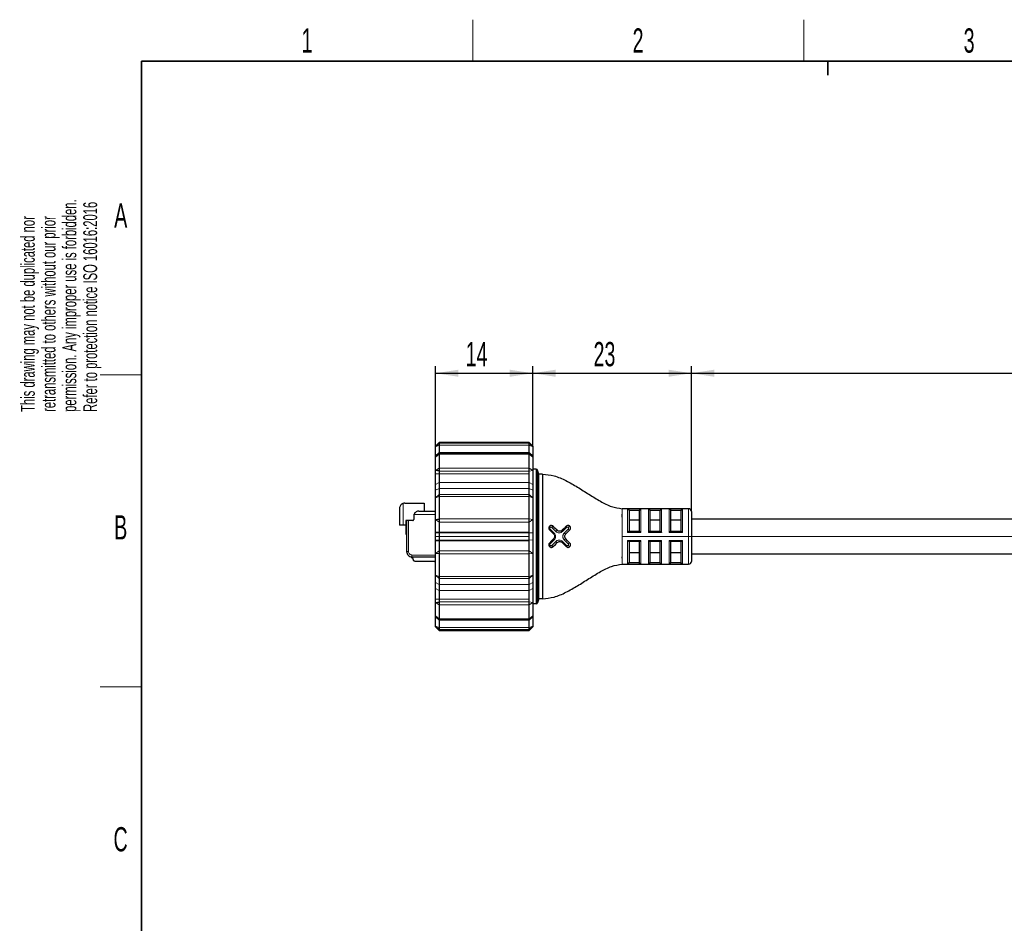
# Model space of a CAD drawing. Header units: millimetres. Extents: x 5 to 418, y 2 to 292.
# Tile 2 of 12: x 8 to 150, y 158 to 288. Entities that reach past the tile are written whole.
import ezdxf

# ---------------------------------------------------------------- set-up
doc = ezdxf.new("R2010")
doc.units = ezdxf.units.MM
doc.layers.add('SLD-0', color=7, linetype='Continuous')
doc.styles.add('SLDTEXTSTYLE0', font='TXT', dxfattribs={"width": 0.605})
doc.dimstyles.new('SLDDIMSTYLE0', dxfattribs={"dimtxt": 3.5, "dimasz": 3.302, "dimexe": 0, "dimexo": 0.0625, "dimgap": 0.875, "dimtad": 1, "dimrnd": 1e-09, "dimzin": 12, "dimdsep": 46, "dimtxsty": 'SLDTEXTSTYLE0', "dimsah": 1, "dimcen": 0.09, "dimadec": 0, "dimazin": 3, "dimtfac": 1, "dimtofl": 0, "dimtmove": 0, "dimatfit": 3, "dimfxl": 1, "dimfrac": 2, "dimtolj": 1, "dimtzin": 12, "dimarcsym": 0})
doc.dimstyles.new('SLDDIMSTYLE1', dxfattribs={"dimtxt": 3.5, "dimasz": 3.302, "dimexe": 0, "dimexo": 0.0625, "dimgap": 0.875, "dimtad": 1, "dimdec": 0, "dimrnd": 1e-09, "dimzin": 12, "dimdsep": 46, "dimtxsty": 'SLDTEXTSTYLE0', "dimsah": 1, "dimcen": 0.09, "dimadec": 0, "dimazin": 3, "dimtfac": 1, "dimtofl": 0, "dimtmove": 0, "dimatfit": 3, "dimfxl": 1, "dimfrac": 2, "dimtolj": 1, "dimtzin": 12, "dimarcsym": 0})

# ---------------------------------------------------------------- blocks, each defined once
blk = doc.blocks.new('_D')
at = {"layer": 'SLD-0', "color": 7}
for p, q in [((68.4, 226.89), (68.4, 238.49)), ((68.4, 237.49), (82.4, 237.49)), ((82.4, 226.89), (82.4, 238.49))]:
    blk.add_line(p, q, dxfattribs=at)
for points in [[(68.4, 237.49), (71.7, 236.98), (71.7, 238)], [(82.4, 237.49), (79.1, 238), (79.1, 236.98)]]:
    blk.add_solid(points, dxfattribs=at)
at = {"layer": 'SLD-0', "color": 7, "insert": (72.73, 242), "char_height": 3.5, "attachment_point": 1, "style": 'SLDTEXTSTYLE0'}
blk.add_mtext('14', dxfattribs=at)
blk = doc.blocks.new('_D_1')
at = {"layer": 'SLD-0', "color": 7}
for p, q in [((82.4, 226.89), (82.4, 238.49)), ((82.4, 237.49), (105.3, 237.49)), ((105.3, 217.54), (105.3, 238.49))]:
    blk.add_line(p, q, dxfattribs=at)
for points in [[(82.4, 237.49), (85.7, 236.98), (85.7, 238)], [(105.3, 237.49), (102, 238), (102, 236.98)]]:
    blk.add_solid(points, dxfattribs=at)
at = {"layer": 'SLD-0', "color": 7, "insert": (91.18, 242), "char_height": 3.5, "attachment_point": 1, "style": 'SLDTEXTSTYLE0'}
blk.add_mtext('23', dxfattribs=at)
blk = doc.blocks.new('_D_2')
at = {"layer": 'SLD-0', "color": 7}
for p, q in [((105.3, 217.54), (105.3, 238.49)), ((105.3, 237.49), (222.66, 237.49)), ((222.66, 218.01), (222.66, 238.49))]:
    blk.add_line(p, q, dxfattribs=at)
for points in [[(105.3, 237.49), (108.6, 236.98), (108.6, 238)], [(222.66, 237.49), (219.36, 238), (219.36, 236.98)]]:
    blk.add_solid(points, dxfattribs=at)
at = {"layer": 'SLD-0', "color": 7, "insert": (160.64, 242), "char_height": 3.5, "attachment_point": 1, "rotation": 359.9998, "style": 'SLDTEXTSTYLE0'}
blk.add_mtext('5m', dxfattribs=at)

msp = doc.modelspace()

# ---------------------------------------------------------------- linework, layer by layer
at = {"color": 7, "linetype": 'Continuous', "lineweight": 25}
for p, q in [((68.901, 227.491), (68.401, 226.991)), ((81.901, 227.491), (68.901, 227.491)), ((68.901, 227.491), (68.901, 227.384)), ((68.901, 227.384), (68.901, 227.102)), ((82.401, 226.991), (81.901, 227.491)), ((81.901, 227.384), (81.901, 227.491)), ((81.901, 227.102), (81.901, 227.384)), ((68.401, 226.888), (68.401, 226.991)), ((68.401, 225.55), (68.401, 226.888)), ((68.901, 225.881), (68.401, 225.381)), ((68.901, 227.102), (68.901, 226.032)), ((68.901, 226.032), (68.901, 225.881)), ((81.901, 225.881), (68.901, 225.881)), ((68.901, 225.82), (68.901, 225.881)), ((81.901, 226.032), (81.901, 227.102)), ((81.901, 225.881), (81.901, 226.032)), ((82.401, 225.381), (81.901, 225.881)), ((81.901, 225.82), (81.901, 225.881)), ((82.401, 226.991), (82.401, 226.888)), ((82.401, 226.888), (82.401, 225.55)), ((68.401, 225.381), (68.401, 225.55)), ((68.401, 223.449), (68.401, 225.381)), ((68.901, 225.82), (68.901, 223.813)), ((81.901, 223.813), (81.901, 225.82)), ((82.401, 225.55), (82.401, 225.381)), ((82.401, 225.381), (82.401, 223.449)), ((68.401, 222.987), (68.401, 223.449)), ((68.401, 221.433), (68.401, 222.987)), ((68.901, 223.813), (68.901, 223.449)), ((68.901, 223.449), (68.901, 223.356)), ((68.901, 223.356), (68.901, 222.987)), ((68.901, 222.987), (68.901, 221.744)), ((81.901, 223.356), (81.901, 223.813)), ((81.901, 222.987), (81.901, 223.356)), ((81.901, 221.744), (81.901, 222.987)), ((82.913, 223.641), (82.401, 223.641)), ((82.401, 223.449), (82.401, 221.433)), ((83.101, 204.375), (83.101, 223.508)), ((83.301, 222.941), (83.101, 223.508)), ((68.901, 221.744), (68.901, 220.879)), ((81.901, 220.879), (81.901, 221.744)), ((83.301, 204.941), (83.301, 222.941)), ((83.801, 222.941), (83.301, 222.941)), ((83.801, 222.941), (83.801, 204.941)), ((68.401, 220.603), (68.401, 221.433)), ((68.401, 219.505), (68.401, 220.603)), ((68.901, 220.879), (68.901, 220.001)), ((81.901, 220.001), (81.901, 220.879)), ((82.401, 221.433), (82.401, 220.603)), ((82.401, 220.603), (82.401, 219.505)), ((63.967, 218.752), (66.761, 218.752)), ((66.761, 218.752), (66.761, 217.612)), ((68.401, 216.379), (68.401, 219.505)), ((68.901, 220.001), (68.901, 219.719)), ((68.901, 219.719), (68.901, 216.472)), ((81.901, 219.719), (81.901, 220.001)), ((81.901, 216.472), (81.901, 219.719)), ((82.401, 219.505), (82.401, 216.379)), ((63.205, 217.99), (63.205, 215.552)), ((65.999, 217.612), (68.401, 217.612)), ((104.901, 217.941), (95.294, 217.941)), ((96.301, 217.667), (96.301, 214.691)), ((97.801, 214.691), (97.801, 217.667)), ((99.301, 217.667), (99.301, 214.691)), ((100.801, 214.691), (100.801, 217.667)), ((102.301, 217.667), (102.301, 214.691)), ((103.801, 214.691), (103.801, 217.667)), ((105.301, 217.541), (105.301, 213.941)), ((64.094, 216.24), (64.094, 214.32)), ((64.221, 216.24), (64.094, 216.24)), ((64.221, 216.24), (64.221, 211.77)), ((64.475, 216.24), (64.221, 216.24)), ((65.11, 216.24), (64.475, 216.24)), ((65.237, 216.85), (65.237, 216.367)), ((68.401, 214.561), (68.401, 216.379)), ((68.901, 216.472), (68.901, 216.379)), ((68.901, 216.379), (68.901, 216.015)), ((68.901, 216.015), (68.901, 214.561)), ((81.901, 216.015), (81.901, 216.472)), ((81.901, 214.561), (81.901, 216.015)), ((82.401, 216.379), (82.401, 214.454)), ((96.301, 216.326), (97.801, 216.326)), ((99.301, 216.326), (100.801, 216.326)), ((102.301, 216.326), (103.801, 216.326)), ((156.115, 216.441), (105.301, 216.441)), ((63.713, 215.552), (63.205, 215.552)), ((64.094, 215.552), (63.713, 215.552)), ((68.401, 214.454), (68.401, 214.561)), ((68.901, 214.561), (68.901, 214.476)), ((68.901, 214.476), (68.901, 213.941)), ((81.901, 214.476), (81.901, 214.561)), ((81.901, 213.941), (81.901, 214.476)), ((96.298, 214.691), (97.804, 214.691)), ((99.298, 214.691), (100.804, 214.691)), ((102.298, 214.691), (103.804, 214.691)), ((64.094, 214.32), (64.221, 214.193)), ((68.401, 213.941), (68.401, 214.454)), ((68.401, 213.429), (68.401, 213.941)), ((68.401, 213.322), (68.401, 213.429)), ((68.401, 211.504), (68.401, 213.322)), ((68.901, 213.941), (68.901, 213.407)), ((68.901, 213.407), (68.901, 213.322)), ((68.901, 213.322), (68.901, 211.868)), ((81.901, 213.407), (81.901, 213.941)), ((81.901, 213.322), (81.901, 213.407)), ((81.901, 211.868), (81.901, 213.322)), ((82.401, 214.454), (82.401, 213.429)), ((82.401, 213.429), (82.401, 211.504)), ((97.804, 213.191), (96.298, 213.191)), ((96.301, 213.191), (96.301, 210.216)), ((97.801, 210.216), (97.801, 213.191)), ((100.804, 213.191), (99.298, 213.191)), ((99.301, 213.191), (99.301, 210.216)), ((100.801, 210.216), (100.801, 213.191)), ((103.804, 213.191), (102.298, 213.191)), ((102.301, 213.191), (102.301, 210.216)), ((103.801, 210.216), (103.801, 213.191)), ((105.301, 213.941), (105.301, 210.341)), ((68.901, 211.868), (68.901, 211.504)), ((81.901, 211.411), (81.901, 211.868)), ((64.932, 211.005), (64.932, 211.01)), ((64.983, 211.008), (68.401, 211.008)), ((65.186, 210.602), (65.186, 210.751)), ((68.234, 210.348), (65.44, 210.348)), ((68.401, 208.377), (68.401, 211.504)), ((68.901, 211.504), (68.901, 211.411)), ((68.901, 211.411), (68.901, 208.164)), ((81.901, 208.164), (81.901, 211.411)), ((82.401, 211.504), (82.401, 208.377)), ((97.801, 211.557), (96.301, 211.557)), ((100.801, 211.557), (99.301, 211.557)), ((103.801, 211.557), (102.301, 211.557)), ((105.301, 211.441), (156.79, 211.441)), ((95.294, 209.941), (104.901, 209.941)), ((68.401, 207.28), (68.401, 208.377)), ((68.901, 208.164), (68.901, 207.882)), ((68.901, 207.882), (68.901, 207.004)), ((81.901, 207.882), (81.901, 208.164)), ((81.901, 207.004), (81.901, 207.882)), ((82.401, 208.377), (82.401, 207.28)), ((68.401, 206.45), (68.401, 207.28)), ((68.401, 204.896), (68.401, 206.45)), ((68.901, 207.004), (68.901, 206.139)), ((68.901, 206.139), (68.901, 204.896)), ((81.901, 206.139), (81.901, 207.004)), ((81.901, 204.896), (81.901, 206.139)), ((82.401, 207.28), (82.401, 206.45)), ((82.401, 206.45), (82.401, 204.434)), ((68.401, 204.434), (68.401, 204.896)), ((68.901, 204.896), (68.901, 204.527)), ((68.901, 204.527), (68.901, 204.434)), ((81.901, 204.527), (81.901, 204.896)), ((81.901, 204.07), (81.901, 204.527)), ((83.301, 204.941), (83.101, 204.375)), ((83.801, 204.941), (83.301, 204.941)), ((68.401, 202.502), (68.401, 204.434)), ((68.901, 204.434), (68.901, 204.07)), ((68.901, 204.07), (68.901, 202.063)), ((81.901, 202.063), (81.901, 204.07)), ((82.401, 204.434), (82.401, 202.502)), ((82.913, 204.241), (82.401, 204.241)), ((68.401, 202.502), (68.901, 202.002)), ((68.401, 202.333), (68.401, 202.502)), ((68.401, 200.995), (68.401, 202.333)), ((68.901, 202.063), (68.901, 202.002)), ((68.901, 202.002), (81.901, 202.002)), ((68.901, 202.002), (68.901, 201.851)), ((68.901, 201.851), (68.901, 200.781)), ((81.901, 202.002), (82.401, 202.502)), ((81.901, 202.063), (81.901, 202.002)), ((81.901, 201.851), (81.901, 202.002)), ((81.901, 200.781), (81.901, 201.851)), ((82.401, 202.502), (82.401, 202.333)), ((82.401, 202.333), (82.401, 200.995)), ((68.401, 200.891), (68.401, 200.995)), ((68.401, 200.891), (68.901, 200.391)), ((68.901, 200.781), (68.901, 200.499)), ((68.901, 200.499), (68.901, 200.391)), ((68.901, 200.391), (81.901, 200.391)), ((81.901, 200.391), (82.401, 200.891)), ((81.901, 200.499), (81.901, 200.781)), ((81.901, 200.391), (81.901, 200.499)), ((82.401, 200.995), (82.401, 200.891))]:
    msp.add_line(p, q, dxfattribs=at)
at = {"color": 7, "linetype": 'Continuous', "lineweight": 18}
for p, q in [((68.401, 226.888), (68.901, 227.384)), ((68.901, 227.384), (81.901, 227.384)), ((81.901, 227.384), (82.401, 226.888)), ((68.401, 226.888), (68.901, 227.102)), ((68.401, 225.55), (68.901, 226.032)), ((81.901, 227.102), (68.901, 227.102)), ((81.901, 226.032), (68.901, 226.032)), ((81.901, 227.102), (82.401, 226.888)), ((81.901, 226.032), (82.401, 225.55)), ((68.401, 225.381), (68.901, 225.82)), ((81.901, 225.82), (68.901, 225.82)), ((81.901, 225.82), (82.401, 225.381)), ((68.401, 223.449), (68.901, 223.813)), ((68.401, 223.449), (68.901, 223.449)), ((68.401, 223.449), (68.901, 223.356)), ((68.901, 222.987), (68.401, 222.987)), ((68.901, 223.813), (81.901, 223.813)), ((81.901, 223.356), (68.901, 223.356)), ((81.901, 222.987), (68.901, 222.987)), ((81.901, 223.813), (82.401, 223.449)), ((81.901, 223.356), (82.401, 223.449)), ((82.913, 204.241), (82.913, 223.641)), ((68.401, 221.433), (68.901, 221.744)), ((81.901, 221.744), (68.901, 221.744)), ((81.901, 221.744), (82.401, 221.433)), ((68.401, 220.603), (68.901, 220.879)), ((68.901, 220.879), (81.901, 220.879)), ((81.901, 220.879), (82.401, 220.603)), ((68.401, 219.505), (68.901, 220.001)), ((68.401, 219.505), (68.901, 219.719)), ((68.901, 220.001), (81.901, 220.001)), ((81.901, 219.719), (68.901, 219.719)), ((81.901, 220.001), (82.401, 219.505)), ((81.901, 219.719), (82.401, 219.505)), ((63.713, 215.552), (63.713, 218.709)), ((96.101, 214.52), (96.101, 217.899)), ((96.101, 217.899), (98.001, 217.899)), ((97.804, 217.701), (96.298, 217.701)), ((98.001, 217.899), (98.001, 214.52)), ((99.101, 214.52), (99.101, 217.899)), ((99.101, 217.899), (101.001, 217.899)), ((100.804, 217.701), (99.298, 217.701)), ((101.001, 217.899), (101.001, 214.52)), ((102.101, 214.52), (102.101, 217.899)), ((102.101, 217.899), (104.001, 217.899)), ((103.804, 217.701), (102.298, 217.701)), ((104.001, 217.899), (104.001, 214.52)), ((104.901, 213.941), (104.901, 217.941)), ((64.475, 216.24), (64.475, 211.77)), ((65.281, 217.104), (68.401, 217.104)), ((68.401, 216.379), (68.901, 216.472)), ((68.401, 216.379), (68.901, 216.015)), ((68.401, 216.379), (68.901, 216.379)), ((68.901, 216.472), (81.901, 216.472)), ((81.901, 216.015), (68.901, 216.015)), ((81.901, 216.472), (82.401, 216.379)), ((81.901, 216.015), (82.401, 216.379)), ((68.901, 214.561), (68.401, 214.561)), ((68.401, 214.454), (68.901, 214.476)), ((81.901, 214.561), (68.901, 214.561)), ((81.901, 214.476), (68.901, 214.476)), ((81.901, 214.476), (82.401, 214.454)), ((84.93, 215.003), (85.496, 214.436)), ((85.728, 214.665), (85.16, 215.233)), ((87.298, 215.232), (86.724, 214.666)), ((86.957, 214.435), (87.532, 215.001)), ((98.001, 214.52), (96.101, 214.52)), ((101.001, 214.52), (99.101, 214.52)), ((104.001, 214.52), (102.101, 214.52)), ((68.401, 213.941), (68.901, 213.941)), ((68.401, 213.429), (68.901, 213.407)), ((68.901, 213.322), (68.401, 213.322)), ((68.901, 213.941), (81.901, 213.941)), ((68.901, 213.407), (81.901, 213.407)), ((81.901, 213.322), (68.901, 213.322)), ((81.901, 213.407), (82.401, 213.429)), ((85.495, 213.446), (84.93, 212.88)), ((85.16, 212.65), (85.727, 213.216)), ((86.725, 213.216), (87.298, 212.651)), ((87.532, 212.882), (86.958, 213.447)), ((95.302, 214.102), (95.303, 213.941)), ((104.901, 213.941), (95.303, 213.941)), ((96.101, 213.363), (98.001, 213.363)), ((96.101, 209.984), (96.101, 213.363)), ((98.001, 213.363), (98.001, 209.984)), ((99.101, 213.363), (101.001, 213.363)), ((99.101, 209.984), (99.101, 213.363)), ((101.001, 213.363), (101.001, 209.984)), ((102.101, 213.363), (104.001, 213.363)), ((102.101, 209.984), (102.101, 213.363)), ((104.001, 213.363), (104.001, 209.984)), ((104.901, 209.941), (104.901, 213.941)), ((104.901, 213.941), (105.301, 213.941)), ((156.452, 213.941), (105.301, 213.941)), ((64.221, 211.77), (64.475, 211.77)), ((68.401, 211.504), (68.901, 211.868)), ((68.901, 211.868), (81.901, 211.868)), ((81.901, 211.868), (82.401, 211.504)), ((64.983, 211.262), (68.401, 211.262)), ((64.983, 211.262), (64.983, 211.008)), ((68.401, 211.504), (68.901, 211.504)), ((68.401, 211.504), (68.901, 211.411)), ((81.901, 211.411), (68.901, 211.411)), ((81.901, 211.411), (82.401, 211.504)), ((98.001, 209.984), (96.101, 209.984)), ((96.298, 210.181), (97.804, 210.181)), ((101.001, 209.984), (99.101, 209.984)), ((99.298, 210.181), (100.804, 210.181)), ((104.001, 209.984), (102.101, 209.984)), ((102.298, 210.181), (103.804, 210.181)), ((68.401, 208.377), (68.901, 208.164)), ((68.401, 208.377), (68.901, 207.882)), ((68.901, 208.164), (81.901, 208.164)), ((81.901, 207.882), (68.901, 207.882)), ((81.901, 208.164), (82.401, 208.377)), ((81.901, 207.882), (82.401, 208.377)), ((68.401, 207.28), (68.901, 207.004)), ((68.401, 206.45), (68.901, 206.139)), ((81.901, 207.004), (68.901, 207.004)), ((68.901, 206.139), (81.901, 206.139)), ((81.901, 207.004), (82.401, 207.28)), ((81.901, 206.139), (82.401, 206.45)), ((68.901, 204.896), (68.401, 204.896)), ((68.401, 204.434), (68.901, 204.527)), ((81.901, 204.896), (68.901, 204.896)), ((68.901, 204.527), (81.901, 204.527)), ((81.901, 204.527), (82.401, 204.434)), ((68.401, 204.434), (68.901, 204.07)), ((68.401, 204.434), (68.901, 204.434)), ((81.901, 204.07), (68.901, 204.07)), ((81.901, 204.07), (82.401, 204.434)), ((68.901, 202.063), (68.401, 202.502)), ((68.901, 201.851), (68.401, 202.333)), ((68.901, 202.063), (81.901, 202.063)), ((68.901, 201.851), (81.901, 201.851)), ((82.401, 202.502), (81.901, 202.063)), ((82.401, 202.333), (81.901, 201.851)), ((68.901, 200.781), (68.401, 200.995)), ((68.901, 200.499), (68.401, 200.995)), ((68.901, 200.781), (81.901, 200.781)), ((81.901, 200.499), (68.901, 200.499)), ((82.401, 200.995), (81.901, 200.781)), ((82.401, 200.995), (81.901, 200.499))]:
    msp.add_line(p, q, dxfattribs=at)
at = {"color": 7, "linetype": 'Continuous', "lineweight": 25, "flags": 128}
for points in [[(84.834, 214.889), (85.159, 214.564), (85.414, 214.309)], [(85.934, 214.828), (85.609, 215.153), (85.353, 215.409)], [(87.249, 215.409), (86.922, 215.082), (86.667, 214.828)], [(87.187, 214.308), (87.511, 214.632), (87.768, 214.889)], [(85.414, 213.574), (85.089, 213.25), (84.834, 212.994)], [(85.353, 212.474), (85.679, 212.799), (85.934, 213.054)], [(86.668, 213.054), (86.992, 212.73), (87.249, 212.474)], [(87.768, 212.994), (87.442, 213.32), (87.188, 213.574)]]:
    msp.add_lwpolyline(points, dxfattribs=at)
at = {"color": 7, "linetype": 'Continuous', "lineweight": 18, "flags": 128}
for points in [[(87.188, 213.574), (87.172, 213.583), (87.15, 213.583), (87.122, 213.576), (87.09, 213.561), (87.056, 213.539), (87.022, 213.512), (86.988, 213.481), (86.958, 213.447)], [(84.834, 212.474), (84.829, 212.484), (84.829, 212.499), (84.835, 212.518), (84.846, 212.541), (84.861, 212.566), (84.881, 212.594), (84.904, 212.622), (84.93, 212.649)], [(87.249, 212.474), (87.24, 212.487), (87.235, 212.504), (87.235, 212.524), (87.239, 212.547), (87.248, 212.572), (87.261, 212.598), (87.278, 212.625), (87.298, 212.651)], [(87.768, 212.994), (87.751, 213.005), (87.726, 213.008), (87.697, 213.003), (87.665, 212.99), (87.63, 212.971), (87.595, 212.946), (87.562, 212.915), (87.532, 212.882)]]:
    msp.add_lwpolyline(points, dxfattribs=at)
at = {"color": 7, "linetype": 'Continuous', "lineweight": 25}
for centre, radius, start, end in [((82.913, 223.441), 0.2, 19.44212, 90.00117), ((63.967, 217.99), 0.762, 89.99944, 109.47189), ((104.901, 217.541), 0.4, 359.99988, 89.99998), ((65.11, 216.367), 0.127, 269.99904, 0.00317), ((65.999, 216.85), 0.762, 160.53018, 179.99907), ((64.983, 211.77), 0.762, 179.99967, 270.00036), ((68.234, 210.602), 0.254, 269.99981, 311.04916), ((104.901, 210.341), 0.4, 270.00002, 0.00012), ((82.913, 204.441), 0.2, 269.99883, 340.55788)]:
    msp.add_arc(centre, radius, start, end, dxfattribs=at)
at = {"color": 7, "linetype": 'Continuous', "lineweight": 18}
for centre, radius, start, end in [((85.295, 214.595), 0.547, 131.7818, 147.42414), ((95.252, 218.842), 4.74, 270.55128, 270.61018), ((85.295, 213.289), 0.547, 212.57245, 228.22319), ((85.967, 213.344), 1.065, 220.70003, 234.79217)]:
    msp.add_arc(centre, radius, start, end, dxfattribs=at)
at = {"color": 7, "linetype": 'Continuous', "lineweight": 25}
for points, knots in [([(83.801, 222.941), (84.373, 222.882), (85.553, 222.761), (87.235, 222.008), (88.883, 221.072), (90.515, 220.015), (92.121, 219.03), (93.689, 218.191), (94.788, 218.021), (95.299, 217.942)], [0, 0, 0, 0, 0.1351613, 0.2792242, 0.4309695, 0.584427, 0.7386958, 0.8783646, 1, 1, 1, 1]), ([(63.713, 218.709), (63.673, 218.692), (63.591, 218.659), (63.452, 218.562), (63.319, 218.412), (63.223, 218.205), (63.211, 218.061), (63.205, 217.99)], [0, 0, 0, 0, 0.1384386, 0.2832987, 0.53929836, 0.77412793, 1, 1, 1, 1]), ([(65.999, 217.612), (65.929, 217.606), (65.784, 217.595), (65.578, 217.498), (65.427, 217.365), (65.331, 217.226), (65.297, 217.144), (65.281, 217.104)], [0, 0, 0, 0, 0.2256721, 0.4606884, 0.716697, 0.8615106, 1, 1, 1, 1]), ([(96.101, 217.899), (96.126, 217.893), (96.169, 217.881), (96.229, 217.838), (96.267, 217.789), (96.29, 217.739), (96.295, 217.714), (96.298, 217.701)], [0, 0, 0, 0, 0.2548189, 0.4480592, 0.7387485, 0.8738708, 1, 1, 1, 1]), ([(96.298, 217.701), (96.299, 217.695), (96.301, 217.683), (96.301, 217.672), (96.301, 217.667)], [0, 0, 0, 0, 0.5599985, 1, 1, 1, 1]), ([(97.801, 217.667), (97.801, 217.673), (97.802, 217.685), (97.803, 217.696), (97.804, 217.701)], [0, 0, 0, 0, 0.5600007, 1, 1, 1, 1]), ([(98.001, 217.899), (97.976, 217.893), (97.933, 217.882), (97.873, 217.837), (97.835, 217.789), (97.812, 217.739), (97.807, 217.714), (97.804, 217.701)], [0, 0, 0, 0, 0.2562502, 0.4480603, 0.7405004, 0.8750683, 1, 1, 1, 1]), ([(99.101, 217.899), (99.126, 217.893), (99.169, 217.881), (99.229, 217.838), (99.267, 217.789), (99.29, 217.739), (99.295, 217.714), (99.298, 217.701)], [0, 0, 0, 0, 0.2548189, 0.4480592, 0.7387485, 0.8738708, 1, 1, 1, 1]), ([(99.298, 217.701), (99.299, 217.695), (99.301, 217.683), (99.301, 217.672), (99.301, 217.667)], [0, 0, 0, 0, 0.5599985, 1, 1, 1, 1]), ([(100.801, 217.667), (100.801, 217.673), (100.802, 217.685), (100.803, 217.696), (100.804, 217.701)], [0, 0, 0, 0, 0.5599963, 1, 1, 1, 1]), ([(101.001, 217.899), (100.976, 217.893), (100.933, 217.882), (100.873, 217.837), (100.835, 217.789), (100.812, 217.739), (100.807, 217.714), (100.804, 217.701)], [0, 0, 0, 0, 0.2562502, 0.4480603, 0.7405004, 0.8750683, 1, 1, 1, 1]), ([(102.101, 217.899), (102.126, 217.893), (102.169, 217.881), (102.229, 217.838), (102.267, 217.789), (102.29, 217.739), (102.295, 217.714), (102.298, 217.701)], [0, 0, 0, 0, 0.2548001, 0.4480443, 0.7387394, 0.8738746, 1, 1, 1, 1]), ([(102.298, 217.701), (102.299, 217.695), (102.301, 217.683), (102.301, 217.672), (102.301, 217.667)], [0, 0, 0, 0, 0.5599985, 1, 1, 1, 1]), ([(103.801, 217.667), (103.801, 217.673), (103.802, 217.685), (103.803, 217.696), (103.804, 217.701)], [0, 0, 0, 0, 0.5599963, 1, 1, 1, 1]), ([(104.001, 217.899), (103.976, 217.893), (103.933, 217.882), (103.873, 217.837), (103.835, 217.789), (103.812, 217.739), (103.807, 217.714), (103.804, 217.701)], [0, 0, 0, 0, 0.256259, 0.4480669, 0.7405034, 0.8750698, 1, 1, 1, 1]), ([(84.834, 215.409), (84.801, 215.367), (84.735, 215.282), (84.718, 215.128), (84.752, 214.99), (84.806, 214.923), (84.834, 214.889)], [0, 0, 0, 0, 0.2747194, 0.5536224, 0.7759851, 1, 1, 1, 1]), ([(85.353, 215.409), (85.31, 215.443), (85.223, 215.51), (85.067, 215.524), (84.932, 215.489), (84.866, 215.436), (84.834, 215.409)], [0, 0, 0, 0, 0.2841384, 0.5639873, 0.7818936, 1, 1, 1, 1]), ([(85.728, 214.665), (85.741, 214.679), (85.766, 214.707), (85.805, 214.745), (85.843, 214.778), (85.875, 214.804), (85.9, 214.819), (85.918, 214.83), (85.929, 214.829), (85.934, 214.828)], [0, 0, 0, 0, 0.2070654, 0.4212082, 0.6155806, 0.7701977, 0.8783422, 0.9451071, 1, 1, 1, 1]), ([(86.667, 214.828), (86.608, 214.782), (86.489, 214.691), (86.274, 214.67), (86.08, 214.715), (85.983, 214.79), (85.934, 214.828)], [0, 0, 0, 0, 0.2739991, 0.5493614, 0.7711647, 1, 1, 1, 1]), ([(87.768, 215.409), (87.723, 215.443), (87.635, 215.511), (87.478, 215.524), (87.345, 215.488), (87.281, 215.435), (87.249, 215.409)], [0, 0, 0, 0, 0.2932351, 0.5710504, 0.7843345, 1, 1, 1, 1]), ([(87.768, 214.889), (87.8, 214.93), (87.866, 215.013), (87.884, 215.167), (87.851, 215.307), (87.796, 215.375), (87.768, 215.409)], [0, 0, 0, 0, 0.2661753, 0.5461645, 0.7736023, 1, 1, 1, 1]), ([(96.298, 214.691), (96.295, 214.691), (96.286, 214.688), (96.259, 214.668), (96.22, 214.636), (96.163, 214.583), (96.125, 214.544), (96.101, 214.52)], [0, 0, 0, 0, 0.0381638, 0.1118932, 0.3749158, 0.6166124, 1, 1, 1, 1]), ([(97.804, 214.691), (97.807, 214.69), (97.816, 214.687), (97.843, 214.668), (97.882, 214.636), (97.938, 214.582), (97.977, 214.544), (98.001, 214.52)], [0, 0, 0, 0, 0.0373883, 0.1104626, 0.3747381, 0.6159406, 1, 1, 1, 1]), ([(99.298, 214.691), (99.295, 214.691), (99.286, 214.688), (99.259, 214.668), (99.22, 214.636), (99.163, 214.583), (99.125, 214.544), (99.101, 214.52)], [0, 0, 0, 0, 0.0381372, 0.111867, 0.3748912, 0.6166101, 1, 1, 1, 1]), ([(100.804, 214.691), (100.807, 214.69), (100.816, 214.687), (100.843, 214.668), (100.882, 214.636), (100.938, 214.582), (100.977, 214.544), (101.001, 214.52)], [0, 0, 0, 0, 0.0373883, 0.1104626, 0.3747381, 0.6159406, 1, 1, 1, 1]), ([(102.298, 214.691), (102.295, 214.691), (102.286, 214.688), (102.259, 214.668), (102.22, 214.636), (102.163, 214.583), (102.125, 214.544), (102.101, 214.52)], [0, 0, 0, 0, 0.038138, 0.1118694, 0.374899, 0.6166021, 1, 1, 1, 1]), ([(103.804, 214.691), (103.807, 214.69), (103.816, 214.687), (103.843, 214.668), (103.882, 214.636), (103.938, 214.582), (103.977, 214.544), (104.001, 214.52)], [0, 0, 0, 0, 0.0373879, 0.1104733, 0.3747348, 0.615945, 1, 1, 1, 1]), ([(85.414, 214.309), (85.461, 214.248), (85.555, 214.126), (85.577, 213.907), (85.528, 213.714), (85.452, 213.621), (85.414, 213.574)], [0, 0, 0, 0, 0.2784842, 0.5591955, 0.7800683, 1, 1, 1, 1]), ([(85.934, 213.054), (85.997, 213.102), (86.121, 213.197), (86.341, 213.217), (86.531, 213.167), (86.623, 213.092), (86.668, 213.054)], [0, 0, 0, 0, 0.2885871, 0.5675378, 0.7831905, 1, 1, 1, 1]), ([(87.188, 213.574), (87.142, 213.634), (87.048, 213.755), (87.024, 213.975), (87.074, 214.169), (87.15, 214.262), (87.187, 214.308)], [0, 0, 0, 0, 0.27493138, 0.5606419, 0.78442301, 1, 1, 1, 1]), ([(96.298, 213.191), (96.295, 213.192), (96.286, 213.195), (96.259, 213.215), (96.22, 213.247), (96.164, 213.301), (96.125, 213.339), (96.101, 213.363)], [0, 0, 0, 0, 0.0373874, 0.1104839, 0.374753, 0.6159498, 1, 1, 1, 1]), ([(97.804, 213.191), (97.807, 213.192), (97.817, 213.195), (97.843, 213.215), (97.882, 213.247), (97.939, 213.3), (97.978, 213.339), (98.001, 213.363)], [0, 0, 0, 0, 0.038138, 0.1118694, 0.374899, 0.6166021, 1, 1, 1, 1]), ([(99.298, 213.191), (99.295, 213.192), (99.286, 213.195), (99.259, 213.215), (99.22, 213.247), (99.164, 213.301), (99.125, 213.339), (99.101, 213.363)], [0, 0, 0, 0, 0.0373874, 0.110484, 0.3747314, 0.6159494, 1, 1, 1, 1]), ([(100.804, 213.191), (100.807, 213.192), (100.817, 213.195), (100.843, 213.215), (100.882, 213.247), (100.939, 213.3), (100.978, 213.339), (101.001, 213.363)], [0, 0, 0, 0, 0.038138, 0.1118694, 0.374899, 0.6166021, 1, 1, 1, 1]), ([(102.298, 213.191), (102.295, 213.192), (102.286, 213.195), (102.259, 213.215), (102.22, 213.247), (102.164, 213.301), (102.125, 213.339), (102.101, 213.363)], [0, 0, 0, 0, 0.0373883, 0.1104626, 0.3747381, 0.6159406, 1, 1, 1, 1]), ([(103.804, 213.191), (103.807, 213.192), (103.817, 213.195), (103.843, 213.215), (103.882, 213.247), (103.939, 213.3), (103.978, 213.339), (104.001, 213.363)], [0, 0, 0, 0, 0.0381376, 0.1118682, 0.3748951, 0.6166061, 1, 1, 1, 1]), ([(84.834, 212.994), (84.8, 212.95), (84.733, 212.863), (84.718, 212.707), (84.754, 212.572), (84.807, 212.507), (84.834, 212.474)], [0, 0, 0, 0, 0.28307592, 0.56445834, 0.78321401, 1, 1, 1, 1]), ([(84.834, 212.474), (84.876, 212.441), (84.961, 212.375), (85.115, 212.359), (85.253, 212.392), (85.32, 212.447), (85.353, 212.474)], [0, 0, 0, 0, 0.2759026, 0.5533812, 0.774821, 1, 1, 1, 1]), ([(87.249, 212.474), (87.29, 212.442), (87.374, 212.377), (87.526, 212.359), (87.665, 212.39), (87.733, 212.446), (87.768, 212.474)], [0, 0, 0, 0, 0.27229523, 0.54443528, 0.76623977, 1, 1, 1, 1]), ([(87.768, 212.474), (87.802, 212.519), (87.87, 212.607), (87.883, 212.765), (87.847, 212.899), (87.794, 212.963), (87.768, 212.994)], [0, 0, 0, 0, 0.2866599, 0.5731989, 0.7907429, 1, 1, 1, 1]), ([(65.186, 210.751), (65.153, 210.755), (65.086, 210.763), (65.002, 210.822), (64.944, 210.906), (64.936, 210.972), (64.932, 211.005)], [0, 0, 0, 0, 0.24999782, 0.4999987, 0.74999941, 1, 1, 1, 1]), ([(65.44, 210.348), (65.407, 210.351), (65.34, 210.359), (65.256, 210.418), (65.198, 210.502), (65.19, 210.568), (65.186, 210.602)], [0, 0, 0, 0, 0.2499979, 0.4999987, 0.7499989, 1, 1, 1, 1]), ([(96.301, 210.216), (96.301, 210.21), (96.301, 210.198), (96.299, 210.187), (96.298, 210.181)], [0, 0, 0, 0, 0.5599963, 1, 1, 1, 1]), ([(97.804, 210.181), (97.803, 210.188), (97.801, 210.199), (97.801, 210.211), (97.801, 210.216)], [0, 0, 0, 0, 0.5599941, 1, 1, 1, 1]), ([(99.301, 210.216), (99.301, 210.21), (99.301, 210.198), (99.299, 210.187), (99.298, 210.181)], [0, 0, 0, 0, 0.5599963, 1, 1, 1, 1]), ([(100.804, 210.181), (100.803, 210.188), (100.801, 210.199), (100.801, 210.211), (100.801, 210.216)], [0, 0, 0, 0, 0.5599985, 1, 1, 1, 1]), ([(102.301, 210.216), (102.301, 210.21), (102.301, 210.198), (102.299, 210.187), (102.298, 210.181)], [0, 0, 0, 0, 0.5599963, 1, 1, 1, 1]), ([(103.804, 210.181), (103.803, 210.188), (103.801, 210.199), (103.801, 210.211), (103.801, 210.216)], [0, 0, 0, 0, 0.5599985, 1, 1, 1, 1]), ([(83.801, 204.941), (84.373, 205.001), (85.553, 205.122), (87.235, 205.875), (88.883, 206.811), (90.515, 207.868), (92.121, 208.853), (93.689, 209.692), (94.788, 209.862), (95.299, 209.941)], [0, 0, 0, 0, 0.1351613, 0.2792242, 0.4309695, 0.584427, 0.7386958, 0.8783646, 1, 1, 1, 1]), ([(96.101, 209.984), (96.126, 209.99), (96.169, 210.001), (96.229, 210.046), (96.267, 210.094), (96.29, 210.144), (96.296, 210.169), (96.298, 210.181)], [0, 0, 0, 0, 0.2562689, 0.4480752, 0.7405094, 0.8750645, 1, 1, 1, 1]), ([(98.001, 209.984), (97.977, 209.99), (97.933, 210.002), (97.874, 210.045), (97.835, 210.094), (97.812, 210.144), (97.807, 210.169), (97.804, 210.181)], [0, 0, 0, 0, 0.2547988, 0.4480419, 0.738751, 0.8738753, 1, 1, 1, 1]), ([(99.101, 209.984), (99.126, 209.99), (99.169, 210.001), (99.229, 210.046), (99.267, 210.094), (99.29, 210.144), (99.296, 210.169), (99.298, 210.181)], [0, 0, 0, 0, 0.2562679, 0.4480735, 0.7405065, 0.8750713, 1, 1, 1, 1]), ([(101.001, 209.984), (100.977, 209.99), (100.933, 210.002), (100.874, 210.045), (100.835, 210.094), (100.812, 210.144), (100.807, 210.169), (100.804, 210.181)], [0, 0, 0, 0, 0.2547988, 0.4480419, 0.738751, 0.8738753, 1, 1, 1, 1]), ([(102.101, 209.984), (102.126, 209.99), (102.169, 210.001), (102.229, 210.046), (102.267, 210.094), (102.29, 210.144), (102.296, 210.169), (102.298, 210.181)], [0, 0, 0, 0, 0.2562502, 0.4480603, 0.7405004, 0.8750683, 1, 1, 1, 1]), ([(104.001, 209.984), (103.977, 209.99), (103.933, 210.002), (103.874, 210.045), (103.835, 210.094), (103.812, 210.144), (103.807, 210.169), (103.804, 210.181)], [0, 0, 0, 0, 0.2548088, 0.4480505, 0.7387497, 0.8738731, 1, 1, 1, 1])]:
    msp.add_open_spline(points, degree=3, knots=knots, dxfattribs=at)
at = {"color": 7, "linetype": 'Continuous', "lineweight": 18}
for points, knots in [([(95.297, 214.102), (95.296, 214.596), (95.293, 215.505), (95.285, 216.571), (95.285, 217.151), (95.287, 217.426), (95.292, 217.546), (95.293, 217.681), (95.293, 217.753), (95.288, 217.847), (95.296, 217.917), (95.299, 217.942)], [0, 0, 0, 0, 0.3859357, 0.7098944, 0.8329087, 0.8392482, 0.9246089, 0.9271131, 0.944742, 0.9807386, 1, 1, 1, 1]), ([(95.303, 217.934), (95.307, 217.848), (95.314, 217.646), (95.314, 217.442), (95.315, 217.306), (95.316, 217.149), (95.319, 216.927), (95.318, 216.595), (95.316, 216.395), (95.315, 216.209), (95.314, 215.986), (95.313, 215.268), (95.307, 214.604), (95.302, 214.102)], [0, 0, 0, 0, 0.06762515, 0.15811791, 0.15973085, 0.1735984, 0.28094859, 0.33423032, 0.43294149, 0.43785667, 0.48011747, 0.60695072, 1, 1, 1, 1]), ([(84.93, 215.234), (84.913, 215.251), (84.882, 215.285), (84.849, 215.335), (84.824, 215.378), (84.831, 215.401), (84.834, 215.409)], [0, 0, 0, 0, 0.3436218, 0.6606305, 0.8829581, 1, 1, 1, 1]), ([(84.93, 215.234), (84.917, 215.217), (84.89, 215.184), (84.881, 215.13), (84.884, 215.088), (84.893, 215.056), (84.909, 215.027), (84.923, 215.011), (84.93, 215.003)], [0, 0, 0, 0, 0.2438863, 0.4918617, 0.6179321, 0.7450923, 0.8724231, 1, 1, 1, 1]), ([(85.16, 215.233), (85.152, 215.24), (85.136, 215.255), (85.098, 215.275), (85.045, 215.285), (84.98, 215.273), (84.947, 215.247), (84.93, 215.234)], [0, 0, 0, 0, 0.1248681, 0.2522136, 0.504563, 0.7525672, 1, 1, 1, 1]), ([(85.16, 215.233), (85.17, 215.243), (85.19, 215.264), (85.222, 215.296), (85.255, 215.328), (85.286, 215.357), (85.312, 215.381), (85.333, 215.397), (85.345, 215.408), (85.351, 215.409), (85.353, 215.409)], [0, 0, 0, 0, 0.1580836, 0.333507, 0.5137406, 0.6820875, 0.8220324, 0.9223124, 0.9797901, 1, 1, 1, 1]), ([(86.724, 214.666), (86.652, 214.61), (86.509, 214.498), (86.233, 214.449), (86.005, 214.491), (85.837, 214.573), (85.765, 214.634), (85.728, 214.665)], [0, 0, 0, 0, 0.2450611, 0.4910893, 0.7409176, 0.8693896, 1, 1, 1, 1]), ([(86.723, 214.665), (86.711, 214.681), (86.687, 214.712), (86.665, 214.758), (86.653, 214.799), (86.663, 214.82), (86.668, 214.828)], [0, 0, 0, 0, 0.3333645, 0.6315592, 0.8528399, 1, 1, 1, 1]), ([(87.298, 215.232), (87.285, 215.249), (87.261, 215.281), (87.239, 215.331), (87.23, 215.377), (87.243, 215.4), (87.249, 215.409)], [0, 0, 0, 0, 0.3193796, 0.6111811, 0.8370864, 1, 1, 1, 1]), ([(87.532, 215.232), (87.524, 215.239), (87.506, 215.254), (87.466, 215.274), (87.412, 215.284), (87.348, 215.271), (87.315, 215.245), (87.298, 215.232)], [0, 0, 0, 0, 0.1340266, 0.2639177, 0.5143044, 0.7567428, 1, 1, 1, 1]), ([(87.532, 215.232), (87.541, 215.243), (87.561, 215.266), (87.594, 215.302), (87.631, 215.337), (87.669, 215.368), (87.705, 215.393), (87.733, 215.407), (87.755, 215.415), (87.765, 215.411), (87.768, 215.409)], [0, 0, 0, 0, 0.13895498, 0.30129975, 0.47564552, 0.64420764, 0.78808882, 0.89443642, 0.96140096, 1, 1, 1, 1]), ([(87.532, 215.001), (87.546, 215.019), (87.576, 215.056), (87.585, 215.124), (87.57, 215.187), (87.545, 215.217), (87.532, 215.232)], [0, 0, 0, 0, 0.2651747, 0.5452482, 0.773592, 1, 1, 1, 1]), ([(87.532, 215.001), (87.541, 214.991), (87.559, 214.969), (87.591, 214.94), (87.626, 214.914), (87.662, 214.893), (87.697, 214.879), (87.727, 214.874), (87.752, 214.877), (87.763, 214.886), (87.769, 214.889)], [0, 0, 0, 0, 0.1441306, 0.3005008, 0.4598744, 0.6108163, 0.7427948, 0.8498905, 0.9330836, 1, 1, 1, 1]), ([(85.496, 214.436), (85.483, 214.422), (85.459, 214.395), (85.433, 214.357), (85.412, 214.33), (85.414, 214.314), (85.414, 214.309)], [0, 0, 0, 0, 0.3737701, 0.6933173, 0.9048347, 1, 1, 1, 1]), ([(85.414, 213.574), (85.413, 213.569), (85.411, 213.553), (85.432, 213.525), (85.458, 213.488), (85.482, 213.461), (85.495, 213.446)], [0, 0, 0, 0, 0.0951144, 0.306642, 0.6262244, 1, 1, 1, 1]), ([(85.496, 214.436), (85.553, 214.364), (85.64, 214.256), (85.691, 214.078), (85.705, 213.94), (85.691, 213.803), (85.639, 213.626), (85.552, 213.518), (85.495, 213.446)], [0, 0, 0, 0, 0.2490388, 0.3748573, 0.5005985, 0.6264936, 0.7521013, 1, 1, 1, 1]), ([(85.727, 213.216), (85.763, 213.248), (85.835, 213.311), (86.005, 213.397), (86.236, 213.438), (86.512, 213.384), (86.654, 213.272), (86.725, 213.216)], [0, 0, 0, 0, 0.1318106, 0.2606024, 0.5120618, 0.7583473, 1, 1, 1, 1]), ([(85.934, 213.054), (85.931, 213.053), (85.923, 213.05), (85.907, 213.059), (85.884, 213.072), (85.854, 213.094), (85.822, 213.121), (85.788, 213.152), (85.756, 213.184), (85.736, 213.205), (85.727, 213.216)], [0, 0, 0, 0, 0.0315825, 0.0933182, 0.1942571, 0.3325612, 0.4976999, 0.6739863, 0.8454278, 1, 1, 1, 1]), ([(86.668, 213.054), (86.664, 213.063), (86.654, 213.083), (86.666, 213.124), (86.689, 213.17), (86.712, 213.2), (86.725, 213.216)], [0, 0, 0, 0, 0.1464352, 0.3674952, 0.6659724, 1, 1, 1, 1]), ([(86.958, 213.447), (86.928, 213.48), (86.868, 213.547), (86.802, 213.667), (86.76, 213.8), (86.746, 213.94), (86.76, 214.08), (86.801, 214.213), (86.866, 214.335), (86.927, 214.402), (86.957, 214.435)], [0, 0, 0, 0, 0.121284, 0.2453996, 0.3718366, 0.4994437, 0.6271397, 0.7539682, 0.8784052, 1, 1, 1, 1]), ([(86.957, 214.435), (86.966, 214.424), (86.985, 214.403), (87.017, 214.372), (87.051, 214.344), (87.087, 214.321), (87.12, 214.305), (87.148, 214.298), (87.172, 214.297), (87.182, 214.304), (87.187, 214.308)], [0, 0, 0, 0, 0.1469729, 0.307734, 0.472149, 0.6272701, 0.7608757, 0.8656759, 0.9423417, 1, 1, 1, 1]), ([(95.299, 209.941), (95.297, 209.968), (95.288, 210.075), (95.298, 210.311), (95.282, 210.693), (95.289, 211.206), (95.284, 211.83), (95.297, 212.539), (95.29, 213.306), (95.295, 213.834), (95.297, 214.102)], [0, 0, 0, 0, 0.0195092, 0.0770208, 0.1697517, 0.2950848, 0.4468317, 0.61976, 0.8065427, 1, 1, 1, 1]), ([(95.303, 213.941), (95.305, 213.437), (95.308, 212.919), (95.317, 211.987), (95.318, 211.552), (95.318, 211.087), (95.316, 210.796), (95.316, 210.501), (95.312, 210.151), (95.286, 210.047), (95.303, 209.939), (95.303, 209.944), (95.303, 209.949)], [0, 0, 0, 0, 0.3774161, 0.3881693, 0.6978683, 0.7024486, 0.7368949, 0.915459, 0.924034, 0.9980066, 0.9981637, 1, 1, 1, 1]), ([(64.475, 211.77), (64.484, 211.698), (64.503, 211.548), (64.64, 211.378), (64.81, 211.279), (64.927, 211.267), (64.983, 211.262)], [0, 0, 0, 0, 0.2711342, 0.561719, 0.7885311, 1, 1, 1, 1]), ([(84.93, 212.88), (84.923, 212.872), (84.909, 212.856), (84.894, 212.827), (84.884, 212.795), (84.881, 212.753), (84.891, 212.699), (84.917, 212.666), (84.93, 212.649)], [0, 0, 0, 0, 0.1283941, 0.2558142, 0.3824848, 0.5084497, 0.7561031, 1, 1, 1, 1]), ([(84.93, 212.649), (84.946, 212.636), (84.98, 212.61), (85.044, 212.598), (85.097, 212.608), (85.136, 212.628), (85.152, 212.643), (85.16, 212.65)], [0, 0, 0, 0, 0.2458818, 0.4926493, 0.7433626, 0.8707524, 1, 1, 1, 1]), ([(87.298, 212.651), (87.314, 212.638), (87.348, 212.612), (87.412, 212.6), (87.466, 212.609), (87.507, 212.629), (87.524, 212.644), (87.532, 212.651)], [0, 0, 0, 0, 0.2422055, 0.4853535, 0.7354863, 0.866418, 1, 1, 1, 1]), ([(87.532, 212.651), (87.54, 212.659), (87.555, 212.676), (87.57, 212.705), (87.579, 212.737), (87.582, 212.77), (87.578, 212.802), (87.565, 212.842), (87.545, 212.866), (87.532, 212.882)], [0, 0, 0, 0, 0.1274578, 0.2573378, 0.3874433, 0.5151394, 0.6410459, 0.7633427, 1, 1, 1, 1]), ([(87.768, 212.474), (87.765, 212.473), (87.755, 212.468), (87.733, 212.476), (87.705, 212.49), (87.669, 212.515), (87.631, 212.546), (87.594, 212.582), (87.561, 212.617), (87.541, 212.64), (87.532, 212.651)], [0, 0, 0, 0, 0.0386049, 0.105544, 0.2119145, 0.3557844, 0.5243455, 0.698682, 0.8610421, 1, 1, 1, 1])]:
    msp.add_open_spline(points, degree=3, knots=knots, dxfattribs=at)
at = {"layer": 'SLD-0', "lineweight": 18}
for p, q in [((73.75, 282.5), (73.75, 288.5)), ((121.5, 282.5), (121.5, 288.5)), ((20, 237.25), (26, 237.25)), ((20, 192.25), (26, 192.25))]:
    msp.add_line(p, q, dxfattribs=at)
at = {"layer": 'SLD-0', "lineweight": 35}
for p, q in [((408, 282.5), (26, 282.5)), ((26, 282.5), (26, 12))]:
    msp.add_line(p, q, dxfattribs=at)
at = {"layer": 'SLD-0'}
for p, q in [((125, 280.5), (125, 282.5)), ((125, 282.5), (125, 280.5))]:
    msp.add_line(p, q, dxfattribs=at)

# ---------------------------------------------------------------- texts
at = {"layer": 'SLD-0', "char_height": 3.5, "attachment_point": 2, "style": 'SLDTEXTSTYLE0'}
for s, insert in [('1', (49.853, 287.243)), ('2', (97.603, 287.243)), ('3', (145.353, 287.243)), ('A', (22.982, 262.001)), ('B', (22.982, 217.001)), ('C', (22.96, 172.001))]:
    msp.add_mtext(s, dxfattribs=dict(at, insert=insert))
at = {"layer": 'SLD-0', "char_height": 2, "attachment_point": 1, "rotation": 90, "style": 'SLDTEXTSTYLE0'}
for s, insert in [('permission. Any improper use is forbidden.', (14.578, 231.909)), ('retransmitted to others without our prior', (11.578, 231.909)), ('Refer to protection notice ISO 16016:2016', (17.578, 231.909)), ('This drawing may not be duplicated nor', (8.578, 231.909))]:
    msp.add_mtext(s, dxfattribs=dict(at, insert=insert))

# ---------------------------------------------------------------- dimensions: what is measured, and where the dimension line sits
at = {"layer": 'SLD-0', "color": 7}
for base, p1, p2, dimstyle, picture, middle in [((82.401, 237.491), (68.401, 226.888), (82.401, 226.888), 'SLDDIMSTYLE0', '_D', (75.401, 237.491)), ((105.301, 237.491), (82.401, 226.888), (105.301, 217.541), 'SLDDIMSTYLE1', '_D_1', (93.851, 237.491))]:
    dim = msp.add_linear_dim(base=base, p1=p1, p2=p2, dimstyle=dimstyle, dxfattribs=at)
    dim.commit()
    dim.dimension.update_dxf_attribs({"geometry": picture, "text_midpoint": middle, "dimtype": 160})
dim = msp.add_linear_dim(base=(222.66, 237.491), p1=(105.301, 217.541), p2=(222.66, 218.005), angle=359.99983, text='5m', dimstyle='SLDDIMSTYLE0', dxfattribs=at)
dim.commit()
dim.dimension.update_dxf_attribs({"geometry": '_D_2', "text_midpoint": (163.981, 237.492), "dimtype": 160})

doc.saveas('drawing.dxf')
